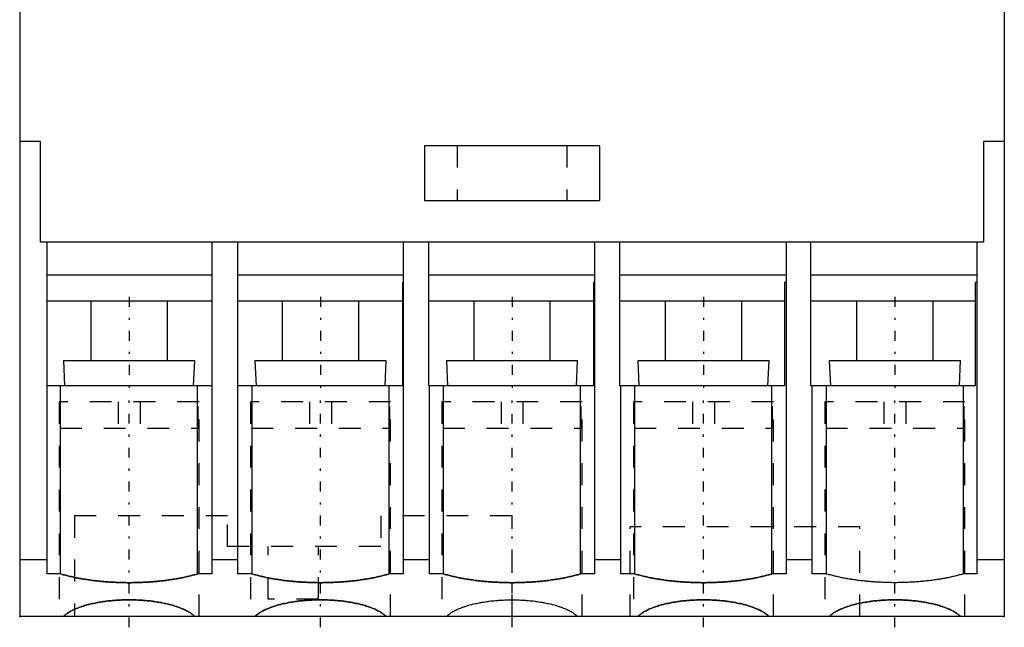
# Model space of a CAD drawing. Extents: x 0 to 45, y -47 to 8.5.
# Tile 1 of 2: x 0 to 45, y -47 to -19.2. Entities that reach past the tile are written whole.
import ezdxf

# ---------------------------------------------------------------- set-up
doc = ezdxf.new("R2010")
doc.units = 0
doc.linetypes.add('CENTER', pattern=[1.5, 0.45, -0.5, 0.05, -0.5])
doc.linetypes.add('DASHED', pattern=[2, 1, -1])
for name, color, linetype in [('AM_0', 7, 'CONTINUOUS'), ('AM_3', 7, 'DASHED'), ('AM_7', 7, 'CENTER'), ('CONNECTIONPOINTS', 1, 'CONTINUOUS')]:
    doc.layers.add(name, color=color, linetype=linetype)

msp = doc.modelspace()

# ---------------------------------------------------------------- linework, layer by layer
at = {"layer": 'AM_0', "color": 7, "linetype": 'CONTINUOUS'}
for p, q in [((0, 5.5), (0, -46.5)), ((45, 5.5), (45, -46.5)), ((0.95, -24.8), (0, -24.8)), ((0.95, -29.4), (0.95, -24.8)), ((18.5, -25), (18.5, -27.5)), ((26.5, -25), (18.5, -25)), ((26.5, -25), (26.5, -27.5)), ((44.05, -24.8), (44.05, -29.4)), ((45, -24.8), (44.05, -24.8)), ((18.5, -27.5), (26.5, -27.5)), ((44.05, -29.4), (0.95, -29.4)), ((1.25, -44.553), (1.25, -29.4)), ((8.775, -29.4), (8.775, -44.553)), ((9.975, -44.553), (9.975, -29.4)), ((17.525, -29.4), (17.525, -44.553)), ((18.7, -35.957), (18.7, -29.4)), ((26.275, -29.4), (26.275, -44.553)), ((27.425, -35.957), (27.425, -29.4)), ((35.025, -29.4), (35.025, -44.553)), ((36.15, -35.957), (36.15, -29.4)), ((43.75, -29.4), (43.75, -44.553)), ((8.775, -30.917), (1.25, -30.917)), ((17.525, -30.917), (9.975, -30.917)), ((26.275, -30.917), (18.7, -30.917)), ((35.025, -30.917), (27.425, -30.917)), ((43.75, -30.917), (36.15, -30.917)), ((17.5, -31.245), (17.5, -35.957)), ((17.525, -31.245), (17.5, -31.245)), ((26.225, -31.245), (26.225, -35.957)), ((26.275, -31.245), (26.225, -31.245)), ((34.95, -31.245), (34.95, -35.957)), ((35.025, -31.245), (34.95, -31.245)), ((43.675, -31.245), (43.675, -35.957)), ((43.75, -31.245), (43.675, -31.245)), ((8.775, -32.1), (1.25, -32.1)), ((3.25, -32.1), (3.25, -34.8)), ((6.75, -34.8), (6.75, -32.1)), ((17.5, -32.1), (9.975, -32.1)), ((12, -32.1), (12, -34.8)), ((15.5, -34.8), (15.5, -32.1)), ((26.225, -32.1), (18.7, -32.1)), ((20.75, -32.1), (20.75, -34.8)), ((24.25, -34.8), (24.25, -32.1)), ((34.95, -32.1), (27.425, -32.1)), ((29.5, -32.1), (29.5, -34.8)), ((33, -34.8), (33, -32.1)), ((43.675, -32.1), (36.15, -32.1)), ((38.25, -32.1), (38.25, -34.8)), ((41.75, -34.8), (41.75, -32.1)), ((2, -34.8), (2.051, -35.957)), ((2, -34.8), (8, -34.8)), ((7.949, -35.957), (8, -34.8)), ((10.75, -34.8), (10.801, -35.957)), ((10.75, -34.8), (16.75, -34.8)), ((16.699, -35.957), (16.75, -34.8)), ((19.5, -34.8), (19.551, -35.957)), ((19.5, -34.8), (25.5, -34.8)), ((25.449, -35.957), (25.5, -34.8)), ((28.25, -34.8), (28.301, -35.957)), ((28.25, -34.8), (34.25, -34.8)), ((34.199, -35.957), (34.25, -34.8)), ((37, -34.8), (37.051, -35.957)), ((37, -34.8), (43, -34.8)), ((42.949, -35.957), (43, -34.8)), ((8.775, -35.957), (1.25, -35.957)), ((1.871, -44.553), (1.871, -35.957)), ((8.129, -44.553), (8.129, -35.957)), ((17.5, -35.957), (9.975, -35.957)), ((10.621, -44.553), (10.621, -35.957)), ((16.879, -44.553), (16.879, -35.957)), ((26.225, -35.957), (18.7, -35.957)), ((18.725, -44.553), (18.725, -35.957)), ((19.371, -44.553), (19.371, -35.957)), ((25.629, -44.553), (25.629, -35.957)), ((34.95, -35.957), (27.425, -35.957)), ((27.475, -44.553), (27.475, -35.957)), ((28.121, -44.553), (28.121, -35.957)), ((34.379, -44.553), (34.379, -35.957)), ((43.675, -35.957), (36.15, -35.957)), ((36.225, -44.553), (36.225, -35.957)), ((36.871, -44.553), (36.871, -35.957)), ((43.129, -44.553), (43.129, -35.957)), ((1.25, -43.916), (0, -43.916)), ((9.975, -43.916), (8.775, -43.916)), ((18.725, -43.916), (17.525, -43.916)), ((27.475, -43.916), (26.275, -43.916)), ((36.225, -43.916), (35.025, -43.916)), ((45, -43.916), (43.75, -43.916)), ((1.871, -44.553), (1.25, -44.553)), ((8.775, -44.553), (8.129, -44.553)), ((10.621, -44.553), (9.975, -44.553)), ((17.525, -44.553), (16.879, -44.553)), ((19.371, -44.553), (18.725, -44.553)), ((26.275, -44.553), (25.629, -44.553)), ((28.121, -44.553), (27.475, -44.553)), ((35.025, -44.553), (34.379, -44.553)), ((36.871, -44.553), (36.225, -44.553)), ((43.75, -44.553), (43.129, -44.553)), ((45, -46.5), (0, -46.5))]:
    msp.add_line(p, q, dxfattribs=at)
for points in [[(8.129, -44.553), (8.104, -44.56), (8.055, -44.574), (8.005, -44.588), (7.98, -44.595), (7.955, -44.601), (7.904, -44.615), (7.853, -44.628), (7.801, -44.641), (7.749, -44.653), (7.697, -44.666), (7.67, -44.672), (7.644, -44.678), (7.591, -44.69), (7.537, -44.701), (7.483, -44.713), (7.428, -44.724), (7.373, -44.735), (7.346, -44.74), (7.318, -44.746), (7.262, -44.756), (7.206, -44.766), (7.178, -44.771), (7.15, -44.776), (7.093, -44.786), (7.036, -44.795), (7.008, -44.8), (6.979, -44.805), (6.921, -44.813), (6.863, -44.822), (6.805, -44.83), (6.747, -44.838), (6.688, -44.846), (6.658, -44.85), (6.629, -44.854), (6.569, -44.861), (6.51, -44.868), (6.45, -44.875), (6.39, -44.881), (6.33, -44.888), (6.3, -44.891), (6.269, -44.894), (6.209, -44.899), (6.148, -44.905), (6.087, -44.91), (6.026, -44.914), (5.964, -44.919), (5.934, -44.921), (5.903, -44.923), (5.841, -44.927), (5.779, -44.931), (5.717, -44.934), (5.655, -44.937), (5.593, -44.94), (5.562, -44.942), (5.531, -44.943), (5.469, -44.945), (5.406, -44.947), (5.344, -44.949), (5.282, -44.95), (5.219, -44.951), (5.188, -44.952), (5.156, -44.952), (5.094, -44.953), (5.031, -44.953), (5, -44.953), (4.969, -44.953), (4.906, -44.953), (4.844, -44.952), (4.812, -44.952), (4.781, -44.951), (4.718, -44.95), (4.656, -44.949), (4.594, -44.947), (4.531, -44.945), (4.469, -44.943), (4.438, -44.942), (4.407, -44.94), (4.345, -44.937), (4.283, -44.934), (4.221, -44.931), (4.159, -44.927), (4.097, -44.923), (4.066, -44.921), (4.036, -44.919), (3.974, -44.914), (3.913, -44.91), (3.852, -44.905), (3.791, -44.899), (3.731, -44.894), (3.7, -44.891), (3.67, -44.888), (3.61, -44.881), (3.55, -44.875), (3.49, -44.868), (3.431, -44.861), (3.371, -44.854), (3.342, -44.85), (3.312, -44.846), (3.253, -44.838), (3.195, -44.83), (3.137, -44.822), (3.079, -44.813), (3.021, -44.805), (2.992, -44.8), (2.964, -44.795), (2.907, -44.786), (2.85, -44.776), (2.822, -44.771), (2.794, -44.766), (2.738, -44.756), (2.682, -44.746), (2.654, -44.74), (2.627, -44.735), (2.572, -44.724), (2.517, -44.713), (2.463, -44.701), (2.409, -44.69), (2.356, -44.678), (2.33, -44.672), (2.303, -44.666), (2.251, -44.653), (2.199, -44.641), (2.147, -44.628), (2.096, -44.615), (2.045, -44.601), (2.02, -44.595), (1.995, -44.588), (1.945, -44.574), (1.896, -44.56), (1.871, -44.553)], [(16.879, -44.553), (16.854, -44.56), (16.805, -44.574), (16.755, -44.588), (16.73, -44.595), (16.705, -44.601), (16.654, -44.615), (16.603, -44.628), (16.551, -44.641), (16.499, -44.653), (16.447, -44.666), (16.42, -44.672), (16.394, -44.678), (16.341, -44.69), (16.287, -44.701), (16.233, -44.713), (16.178, -44.724), (16.123, -44.735), (16.096, -44.74), (16.068, -44.746), (16.012, -44.756), (15.956, -44.766), (15.928, -44.771), (15.9, -44.776), (15.843, -44.786), (15.786, -44.795), (15.758, -44.8), (15.729, -44.805), (15.671, -44.813), (15.613, -44.822), (15.555, -44.83), (15.497, -44.838), (15.438, -44.846), (15.408, -44.85), (15.379, -44.854), (15.319, -44.861), (15.26, -44.868), (15.2, -44.875), (15.14, -44.881), (15.08, -44.888), (15.05, -44.891), (15.019, -44.894), (14.959, -44.899), (14.898, -44.905), (14.837, -44.91), (14.776, -44.914), (14.714, -44.919), (14.684, -44.921), (14.653, -44.923), (14.591, -44.927), (14.529, -44.931), (14.467, -44.934), (14.405, -44.937), (14.343, -44.94), (14.312, -44.942), (14.281, -44.943), (14.219, -44.945), (14.156, -44.947), (14.094, -44.949), (14.032, -44.95), (13.969, -44.951), (13.938, -44.952), (13.906, -44.952), (13.844, -44.953), (13.781, -44.953), (13.75, -44.953), (13.719, -44.953), (13.656, -44.953), (13.594, -44.952), (13.562, -44.952), (13.531, -44.951), (13.468, -44.95), (13.406, -44.949), (13.344, -44.947), (13.281, -44.945), (13.219, -44.943), (13.188, -44.942), (13.157, -44.94), (13.095, -44.937), (13.033, -44.934), (12.971, -44.931), (12.909, -44.927), (12.847, -44.923), (12.816, -44.921), (12.786, -44.919), (12.724, -44.914), (12.663, -44.91), (12.602, -44.905), (12.541, -44.899), (12.481, -44.894), (12.45, -44.891), (12.42, -44.888), (12.36, -44.881), (12.3, -44.875), (12.24, -44.868), (12.181, -44.861), (12.121, -44.854), (12.092, -44.85), (12.062, -44.846), (12.003, -44.838), (11.945, -44.83), (11.887, -44.822), (11.829, -44.813), (11.771, -44.805), (11.742, -44.8), (11.714, -44.795), (11.657, -44.786), (11.6, -44.776), (11.572, -44.771), (11.544, -44.766), (11.488, -44.756), (11.432, -44.746), (11.404, -44.74), (11.377, -44.735), (11.322, -44.724), (11.267, -44.713), (11.213, -44.701), (11.159, -44.69), (11.106, -44.678), (11.08, -44.672), (11.053, -44.666), (11.001, -44.653), (10.949, -44.641), (10.897, -44.628), (10.846, -44.615), (10.795, -44.601), (10.77, -44.595), (10.745, -44.588), (10.695, -44.574), (10.646, -44.56), (10.621, -44.553)], [(25.629, -44.553), (25.604, -44.56), (25.555, -44.574), (25.505, -44.588), (25.48, -44.595), (25.455, -44.601), (25.404, -44.615), (25.353, -44.628), (25.301, -44.641), (25.249, -44.653), (25.197, -44.666), (25.17, -44.672), (25.144, -44.678), (25.091, -44.69), (25.037, -44.701), (24.983, -44.713), (24.928, -44.724), (24.873, -44.735), (24.846, -44.74), (24.818, -44.746), (24.762, -44.756), (24.706, -44.766), (24.678, -44.771), (24.65, -44.776), (24.593, -44.786), (24.536, -44.795), (24.508, -44.8), (24.479, -44.805), (24.421, -44.813), (24.363, -44.822), (24.305, -44.83), (24.247, -44.838), (24.188, -44.846), (24.158, -44.85), (24.129, -44.854), (24.069, -44.861), (24.01, -44.868), (23.95, -44.875), (23.89, -44.881), (23.83, -44.888), (23.8, -44.891), (23.769, -44.894), (23.709, -44.899), (23.648, -44.905), (23.587, -44.91), (23.526, -44.914), (23.464, -44.919), (23.434, -44.921), (23.403, -44.923), (23.341, -44.927), (23.279, -44.931), (23.217, -44.934), (23.155, -44.937), (23.093, -44.94), (23.062, -44.942), (23.031, -44.943), (22.969, -44.945), (22.906, -44.947), (22.844, -44.949), (22.782, -44.95), (22.719, -44.951), (22.688, -44.952), (22.656, -44.952), (22.594, -44.953), (22.531, -44.953), (22.5, -44.953), (22.469, -44.953), (22.406, -44.953), (22.344, -44.952), (22.312, -44.952), (22.281, -44.951), (22.218, -44.95), (22.156, -44.949), (22.094, -44.947), (22.031, -44.945), (21.969, -44.943), (21.938, -44.942), (21.907, -44.94), (21.845, -44.937), (21.783, -44.934), (21.721, -44.931), (21.659, -44.927), (21.597, -44.923), (21.566, -44.921), (21.536, -44.919), (21.474, -44.914), (21.413, -44.91), (21.352, -44.905), (21.291, -44.899), (21.231, -44.894), (21.2, -44.891), (21.17, -44.888), (21.11, -44.881), (21.05, -44.875), (20.99, -44.868), (20.931, -44.861), (20.871, -44.854), (20.842, -44.85), (20.812, -44.846), (20.753, -44.838), (20.695, -44.83), (20.637, -44.822), (20.579, -44.813), (20.521, -44.805), (20.492, -44.8), (20.464, -44.795), (20.407, -44.786), (20.35, -44.776), (20.322, -44.771), (20.294, -44.766), (20.238, -44.756), (20.182, -44.746), (20.154, -44.74), (20.127, -44.735), (20.072, -44.724), (20.017, -44.713), (19.963, -44.701), (19.909, -44.69), (19.856, -44.678), (19.83, -44.672), (19.803, -44.666), (19.751, -44.653), (19.699, -44.641), (19.647, -44.628), (19.596, -44.615), (19.545, -44.601), (19.52, -44.595), (19.495, -44.588), (19.445, -44.574), (19.396, -44.56), (19.371, -44.553)], [(34.379, -44.553), (34.354, -44.56), (34.305, -44.574), (34.255, -44.588), (34.23, -44.595), (34.205, -44.601), (34.154, -44.615), (34.103, -44.628), (34.051, -44.641), (33.999, -44.653), (33.947, -44.666), (33.92, -44.672), (33.894, -44.678), (33.841, -44.69), (33.787, -44.701), (33.733, -44.713), (33.678, -44.724), (33.623, -44.735), (33.596, -44.74), (33.568, -44.746), (33.512, -44.756), (33.456, -44.766), (33.428, -44.771), (33.4, -44.776), (33.343, -44.786), (33.286, -44.795), (33.258, -44.8), (33.229, -44.805), (33.171, -44.813), (33.113, -44.822), (33.055, -44.83), (32.997, -44.838), (32.938, -44.846), (32.908, -44.85), (32.879, -44.854), (32.819, -44.861), (32.76, -44.868), (32.7, -44.875), (32.64, -44.881), (32.58, -44.888), (32.55, -44.891), (32.519, -44.894), (32.459, -44.899), (32.398, -44.905), (32.337, -44.91), (32.276, -44.914), (32.214, -44.919), (32.184, -44.921), (32.153, -44.923), (32.091, -44.927), (32.029, -44.931), (31.967, -44.934), (31.905, -44.937), (31.843, -44.94), (31.812, -44.942), (31.781, -44.943), (31.719, -44.945), (31.656, -44.947), (31.594, -44.949), (31.532, -44.95), (31.469, -44.951), (31.438, -44.952), (31.406, -44.952), (31.344, -44.953), (31.281, -44.953), (31.25, -44.953), (31.219, -44.953), (31.156, -44.953), (31.094, -44.952), (31.062, -44.952), (31.031, -44.951), (30.968, -44.95), (30.906, -44.949), (30.844, -44.947), (30.781, -44.945), (30.719, -44.943), (30.688, -44.942), (30.657, -44.94), (30.595, -44.937), (30.533, -44.934), (30.471, -44.931), (30.409, -44.927), (30.347, -44.923), (30.316, -44.921), (30.286, -44.919), (30.224, -44.914), (30.163, -44.91), (30.102, -44.905), (30.041, -44.899), (29.981, -44.894), (29.95, -44.891), (29.92, -44.888), (29.86, -44.881), (29.8, -44.875), (29.74, -44.868), (29.681, -44.861), (29.621, -44.854), (29.592, -44.85), (29.562, -44.846), (29.503, -44.838), (29.445, -44.83), (29.387, -44.822), (29.329, -44.813), (29.271, -44.805), (29.242, -44.8), (29.214, -44.795), (29.157, -44.786), (29.1, -44.776), (29.072, -44.771), (29.044, -44.766), (28.988, -44.756), (28.932, -44.746), (28.904, -44.74), (28.877, -44.735), (28.822, -44.724), (28.767, -44.713), (28.713, -44.701), (28.659, -44.69), (28.606, -44.678), (28.58, -44.672), (28.553, -44.666), (28.501, -44.653), (28.449, -44.641), (28.397, -44.628), (28.346, -44.615), (28.295, -44.601), (28.27, -44.595), (28.245, -44.588), (28.195, -44.574), (28.146, -44.56), (28.121, -44.553)], [(43.129, -44.553), (43.104, -44.56), (43.055, -44.574), (43.005, -44.588), (42.98, -44.595), (42.955, -44.601), (42.904, -44.615), (42.853, -44.628), (42.801, -44.641), (42.749, -44.653), (42.697, -44.666), (42.67, -44.672), (42.644, -44.678), (42.591, -44.69), (42.537, -44.701), (42.483, -44.713), (42.428, -44.724), (42.373, -44.735), (42.346, -44.74), (42.318, -44.746), (42.262, -44.756), (42.206, -44.766), (42.178, -44.771), (42.15, -44.776), (42.093, -44.786), (42.036, -44.795), (42.008, -44.8), (41.979, -44.805), (41.921, -44.813), (41.863, -44.822), (41.805, -44.83), (41.747, -44.838), (41.688, -44.846), (41.658, -44.85), (41.629, -44.854), (41.569, -44.861), (41.51, -44.868), (41.45, -44.875), (41.39, -44.881), (41.33, -44.888), (41.3, -44.891), (41.269, -44.894), (41.209, -44.899), (41.148, -44.905), (41.087, -44.91), (41.026, -44.914), (40.964, -44.919), (40.934, -44.921), (40.903, -44.923), (40.841, -44.927), (40.779, -44.931), (40.717, -44.934), (40.655, -44.937), (40.593, -44.94), (40.562, -44.942), (40.531, -44.943), (40.469, -44.945), (40.406, -44.947), (40.344, -44.949), (40.282, -44.95), (40.219, -44.951), (40.188, -44.952), (40.156, -44.952), (40.094, -44.953), (40.031, -44.953), (40, -44.953), (39.969, -44.953), (39.906, -44.953), (39.844, -44.952), (39.812, -44.952), (39.781, -44.951), (39.718, -44.95), (39.656, -44.949), (39.594, -44.947), (39.531, -44.945), (39.469, -44.943), (39.438, -44.942), (39.407, -44.94), (39.345, -44.937), (39.283, -44.934), (39.221, -44.931), (39.159, -44.927), (39.097, -44.923), (39.066, -44.921), (39.036, -44.919), (38.974, -44.914), (38.913, -44.91), (38.852, -44.905), (38.791, -44.899), (38.731, -44.894), (38.7, -44.891), (38.67, -44.888), (38.61, -44.881), (38.55, -44.875), (38.49, -44.868), (38.431, -44.861), (38.371, -44.854), (38.342, -44.85), (38.312, -44.846), (38.253, -44.838), (38.195, -44.83), (38.137, -44.822), (38.079, -44.813), (38.021, -44.805), (37.992, -44.8), (37.964, -44.795), (37.907, -44.786), (37.85, -44.776), (37.822, -44.771), (37.794, -44.766), (37.738, -44.756), (37.682, -44.746), (37.654, -44.74), (37.627, -44.735), (37.572, -44.724), (37.517, -44.713), (37.463, -44.701), (37.409, -44.69), (37.356, -44.678), (37.33, -44.672), (37.303, -44.666), (37.251, -44.653), (37.199, -44.641), (37.147, -44.628), (37.096, -44.615), (37.045, -44.601), (37.02, -44.595), (36.995, -44.588), (36.945, -44.574), (36.896, -44.56), (36.871, -44.553)], [(1.995, -46.5), (2.008, -46.488), (2.034, -46.463), (2.062, -46.439), (2.076, -46.427), (2.091, -46.415), (2.122, -46.391), (2.154, -46.368), (2.188, -46.344), (2.224, -46.321), (2.26, -46.299), (2.279, -46.287), (2.298, -46.276), (2.338, -46.254), (2.378, -46.232), (2.421, -46.211), (2.464, -46.19), (2.509, -46.169), (2.532, -46.159), (2.555, -46.149), (2.602, -46.129), (2.65, -46.11), (2.675, -46.1), (2.7, -46.091), (2.751, -46.072), (2.803, -46.054), (2.829, -46.045), (2.856, -46.036), (2.91, -46.018), (2.966, -46.001), (3.022, -45.985), (3.079, -45.969), (3.137, -45.953), (3.167, -45.946), (3.197, -45.938), (3.257, -45.924), (3.318, -45.91), (3.38, -45.896), (3.443, -45.883), (3.506, -45.87), (3.538, -45.864), (3.57, -45.858), (3.636, -45.847), (3.701, -45.836), (3.768, -45.825), (3.835, -45.816), (3.902, -45.806), (3.936, -45.802), (3.97, -45.798), (4.039, -45.789), (4.108, -45.782), (4.178, -45.775), (4.248, -45.768), (4.319, -45.762), (4.354, -45.76), (4.389, -45.757), (4.46, -45.752), (4.532, -45.748), (4.603, -45.745), (4.675, -45.742), (4.747, -45.739), (4.783, -45.738), (4.819, -45.738), (4.892, -45.736), (4.964, -45.736), (5, -45.736), (5.036, -45.736), (5.108, -45.736), (5.181, -45.738), (5.217, -45.738), (5.253, -45.739), (5.325, -45.742), (5.397, -45.745), (5.468, -45.748), (5.54, -45.752), (5.611, -45.757), (5.646, -45.76), (5.681, -45.762), (5.752, -45.768), (5.822, -45.775), (5.892, -45.782), (5.961, -45.789), (6.03, -45.798), (6.064, -45.802), (6.098, -45.806), (6.165, -45.816), (6.232, -45.825), (6.299, -45.836), (6.364, -45.847), (6.43, -45.858), (6.462, -45.864), (6.494, -45.87), (6.557, -45.883), (6.62, -45.896), (6.682, -45.91), (6.743, -45.924), (6.803, -45.938), (6.833, -45.946), (6.863, -45.953), (6.921, -45.969), (6.978, -45.985), (7.034, -46.001), (7.09, -46.018), (7.144, -46.036), (7.171, -46.045), (7.197, -46.054), (7.249, -46.072), (7.3, -46.091), (7.325, -46.1), (7.35, -46.11), (7.398, -46.129), (7.445, -46.149), (7.468, -46.159), (7.491, -46.169), (7.536, -46.19), (7.579, -46.211), (7.622, -46.232), (7.662, -46.254), (7.702, -46.276), (7.721, -46.287), (7.74, -46.299), (7.776, -46.321), (7.812, -46.344), (7.846, -46.368), (7.878, -46.391), (7.909, -46.415), (7.924, -46.427), (7.938, -46.439), (7.966, -46.463), (7.992, -46.488), (8.005, -46.5)], [(10.745, -46.5), (10.758, -46.488), (10.784, -46.463), (10.812, -46.439), (10.826, -46.427), (10.841, -46.415), (10.872, -46.391), (10.904, -46.368), (10.938, -46.344), (10.974, -46.321), (11.01, -46.299), (11.029, -46.287), (11.048, -46.276), (11.088, -46.254), (11.128, -46.232), (11.171, -46.211), (11.214, -46.19), (11.259, -46.169), (11.282, -46.159), (11.305, -46.149), (11.352, -46.129), (11.4, -46.11), (11.425, -46.1), (11.45, -46.091), (11.501, -46.072), (11.553, -46.054), (11.579, -46.045), (11.606, -46.036), (11.66, -46.018), (11.716, -46.001), (11.772, -45.985), (11.829, -45.969), (11.887, -45.953), (11.917, -45.946), (11.947, -45.938), (12.007, -45.924), (12.068, -45.91), (12.13, -45.896), (12.193, -45.883), (12.256, -45.87), (12.288, -45.864), (12.32, -45.858), (12.386, -45.847), (12.451, -45.836), (12.518, -45.825), (12.585, -45.816), (12.652, -45.806), (12.686, -45.802), (12.72, -45.798), (12.789, -45.789), (12.858, -45.782), (12.928, -45.775), (12.998, -45.768), (13.069, -45.762), (13.104, -45.76), (13.139, -45.757), (13.21, -45.752), (13.282, -45.748), (13.353, -45.745), (13.425, -45.742), (13.497, -45.739), (13.533, -45.738), (13.569, -45.738), (13.642, -45.736), (13.714, -45.736), (13.75, -45.736), (13.786, -45.736), (13.858, -45.736), (13.931, -45.738), (13.967, -45.738), (14.003, -45.739), (14.075, -45.742), (14.147, -45.745), (14.218, -45.748), (14.29, -45.752), (14.361, -45.757), (14.396, -45.76), (14.431, -45.762), (14.502, -45.768), (14.572, -45.775), (14.642, -45.782), (14.711, -45.789), (14.78, -45.798), (14.814, -45.802), (14.848, -45.806), (14.915, -45.816), (14.982, -45.825), (15.049, -45.836), (15.114, -45.847), (15.18, -45.858), (15.212, -45.864), (15.244, -45.87), (15.307, -45.883), (15.37, -45.896), (15.432, -45.91), (15.493, -45.924), (15.553, -45.938), (15.583, -45.946), (15.613, -45.953), (15.671, -45.969), (15.728, -45.985), (15.784, -46.001), (15.84, -46.018), (15.894, -46.036), (15.921, -46.045), (15.947, -46.054), (15.999, -46.072), (16.05, -46.091), (16.075, -46.1), (16.1, -46.11), (16.148, -46.129), (16.195, -46.149), (16.218, -46.159), (16.241, -46.169), (16.286, -46.19), (16.329, -46.211), (16.372, -46.232), (16.412, -46.254), (16.452, -46.276), (16.471, -46.287), (16.49, -46.299), (16.526, -46.321), (16.562, -46.344), (16.596, -46.368), (16.628, -46.391), (16.659, -46.415), (16.674, -46.427), (16.688, -46.439), (16.716, -46.463), (16.742, -46.488), (16.755, -46.5)], [(19.495, -46.5), (19.508, -46.488), (19.534, -46.463), (19.562, -46.439), (19.576, -46.427), (19.591, -46.415), (19.622, -46.391), (19.654, -46.368), (19.688, -46.344), (19.724, -46.321), (19.76, -46.299), (19.779, -46.287), (19.798, -46.276), (19.838, -46.254), (19.878, -46.232), (19.921, -46.211), (19.964, -46.19), (20.009, -46.169), (20.032, -46.159), (20.055, -46.149), (20.102, -46.129), (20.15, -46.11), (20.175, -46.1), (20.2, -46.091), (20.251, -46.072), (20.303, -46.054), (20.329, -46.045), (20.356, -46.036), (20.41, -46.018), (20.466, -46.001), (20.522, -45.985), (20.579, -45.969), (20.637, -45.953), (20.667, -45.946), (20.697, -45.938), (20.757, -45.924), (20.818, -45.91), (20.88, -45.896), (20.943, -45.883), (21.006, -45.87), (21.038, -45.864), (21.07, -45.858), (21.136, -45.847), (21.201, -45.836), (21.268, -45.825), (21.335, -45.816), (21.402, -45.806), (21.436, -45.802), (21.47, -45.798), (21.539, -45.789), (21.608, -45.782), (21.678, -45.775), (21.748, -45.768), (21.819, -45.762), (21.854, -45.76), (21.889, -45.757), (21.96, -45.752), (22.032, -45.748), (22.103, -45.745), (22.175, -45.742), (22.247, -45.739), (22.283, -45.738), (22.319, -45.738), (22.392, -45.736), (22.464, -45.736), (22.5, -45.736), (22.536, -45.736), (22.608, -45.736), (22.681, -45.738), (22.717, -45.738), (22.753, -45.739), (22.825, -45.742), (22.897, -45.745), (22.968, -45.748), (23.04, -45.752), (23.111, -45.757), (23.146, -45.76), (23.181, -45.762), (23.252, -45.768), (23.322, -45.775), (23.392, -45.782), (23.461, -45.789), (23.53, -45.798), (23.564, -45.802), (23.598, -45.806), (23.665, -45.816), (23.732, -45.825), (23.799, -45.836), (23.864, -45.847), (23.93, -45.858), (23.962, -45.864), (23.994, -45.87), (24.057, -45.883), (24.12, -45.896), (24.182, -45.91), (24.243, -45.924), (24.303, -45.938), (24.333, -45.946), (24.363, -45.953), (24.421, -45.969), (24.478, -45.985), (24.534, -46.001), (24.59, -46.018), (24.644, -46.036), (24.671, -46.045), (24.697, -46.054), (24.749, -46.072), (24.8, -46.091), (24.825, -46.1), (24.85, -46.11), (24.898, -46.129), (24.945, -46.149), (24.968, -46.159), (24.991, -46.169), (25.036, -46.19), (25.079, -46.211), (25.122, -46.232), (25.162, -46.254), (25.202, -46.276), (25.221, -46.287), (25.24, -46.299), (25.276, -46.321), (25.312, -46.344), (25.346, -46.368), (25.378, -46.391), (25.409, -46.415), (25.424, -46.427), (25.438, -46.439), (25.466, -46.463), (25.492, -46.488), (25.505, -46.5)], [(28.245, -46.5), (28.258, -46.488), (28.284, -46.463), (28.312, -46.439), (28.326, -46.427), (28.341, -46.415), (28.372, -46.391), (28.404, -46.368), (28.438, -46.344), (28.474, -46.321), (28.51, -46.299), (28.529, -46.287), (28.548, -46.276), (28.588, -46.254), (28.628, -46.232), (28.671, -46.211), (28.714, -46.19), (28.759, -46.169), (28.782, -46.159), (28.805, -46.149), (28.852, -46.129), (28.9, -46.11), (28.925, -46.1), (28.95, -46.091), (29.001, -46.072), (29.053, -46.054), (29.079, -46.045), (29.106, -46.036), (29.16, -46.018), (29.216, -46.001), (29.272, -45.985), (29.329, -45.969), (29.387, -45.953), (29.417, -45.946), (29.447, -45.938), (29.507, -45.924), (29.568, -45.91), (29.63, -45.896), (29.693, -45.883), (29.756, -45.87), (29.788, -45.864), (29.82, -45.858), (29.886, -45.847), (29.951, -45.836), (30.018, -45.825), (30.085, -45.816), (30.152, -45.806), (30.186, -45.802), (30.22, -45.798), (30.289, -45.789), (30.358, -45.782), (30.428, -45.775), (30.498, -45.768), (30.569, -45.762), (30.604, -45.76), (30.639, -45.757), (30.71, -45.752), (30.782, -45.748), (30.853, -45.745), (30.925, -45.742), (30.997, -45.739), (31.033, -45.738), (31.069, -45.738), (31.142, -45.736), (31.214, -45.736), (31.25, -45.736), (31.286, -45.736), (31.358, -45.736), (31.431, -45.738), (31.467, -45.738), (31.503, -45.739), (31.575, -45.742), (31.647, -45.745), (31.718, -45.748), (31.79, -45.752), (31.861, -45.757), (31.896, -45.76), (31.931, -45.762), (32.002, -45.768), (32.072, -45.775), (32.142, -45.782), (32.211, -45.789), (32.28, -45.798), (32.314, -45.802), (32.348, -45.806), (32.415, -45.816), (32.482, -45.825), (32.549, -45.836), (32.614, -45.847), (32.68, -45.858), (32.712, -45.864), (32.744, -45.87), (32.807, -45.883), (32.87, -45.896), (32.932, -45.91), (32.993, -45.924), (33.053, -45.938), (33.083, -45.946), (33.113, -45.953), (33.171, -45.969), (33.228, -45.985), (33.284, -46.001), (33.34, -46.018), (33.394, -46.036), (33.421, -46.045), (33.447, -46.054), (33.499, -46.072), (33.55, -46.091), (33.575, -46.1), (33.6, -46.11), (33.648, -46.129), (33.695, -46.149), (33.718, -46.159), (33.741, -46.169), (33.786, -46.19), (33.829, -46.211), (33.872, -46.232), (33.912, -46.254), (33.952, -46.276), (33.971, -46.287), (33.99, -46.299), (34.026, -46.321), (34.062, -46.344), (34.096, -46.368), (34.128, -46.391), (34.159, -46.415), (34.174, -46.427), (34.188, -46.439), (34.216, -46.463), (34.242, -46.488), (34.255, -46.5)], [(36.995, -46.5), (37.008, -46.488), (37.034, -46.463), (37.062, -46.439), (37.076, -46.427), (37.091, -46.415), (37.122, -46.391), (37.154, -46.368), (37.188, -46.344), (37.224, -46.321), (37.26, -46.299), (37.279, -46.287), (37.298, -46.276), (37.338, -46.254), (37.378, -46.232), (37.421, -46.211), (37.464, -46.19), (37.509, -46.169), (37.532, -46.159), (37.555, -46.149), (37.602, -46.129), (37.65, -46.11), (37.675, -46.1), (37.7, -46.091), (37.751, -46.072), (37.803, -46.054), (37.829, -46.045), (37.856, -46.036), (37.91, -46.018), (37.966, -46.001), (38.022, -45.985), (38.079, -45.969), (38.137, -45.953), (38.167, -45.946), (38.197, -45.938), (38.257, -45.924), (38.318, -45.91), (38.38, -45.896), (38.443, -45.883), (38.506, -45.87), (38.538, -45.864), (38.57, -45.858), (38.636, -45.847), (38.701, -45.836), (38.768, -45.825), (38.835, -45.816), (38.902, -45.806), (38.936, -45.802), (38.97, -45.798), (39.039, -45.789), (39.108, -45.782), (39.178, -45.775), (39.248, -45.768), (39.319, -45.762), (39.354, -45.76), (39.389, -45.757), (39.46, -45.752), (39.532, -45.748), (39.603, -45.745), (39.675, -45.742), (39.747, -45.739), (39.783, -45.738), (39.819, -45.738), (39.892, -45.736), (39.964, -45.736), (40, -45.736), (40.036, -45.736), (40.108, -45.736), (40.181, -45.738), (40.217, -45.738), (40.253, -45.739), (40.325, -45.742), (40.397, -45.745), (40.468, -45.748), (40.54, -45.752), (40.611, -45.757), (40.646, -45.76), (40.681, -45.762), (40.752, -45.768), (40.822, -45.775), (40.892, -45.782), (40.961, -45.789), (41.03, -45.798), (41.064, -45.802), (41.098, -45.806), (41.165, -45.816), (41.232, -45.825), (41.299, -45.836), (41.364, -45.847), (41.43, -45.858), (41.462, -45.864), (41.494, -45.87), (41.557, -45.883), (41.62, -45.896), (41.682, -45.91), (41.743, -45.924), (41.803, -45.938), (41.833, -45.946), (41.863, -45.953), (41.921, -45.969), (41.978, -45.985), (42.034, -46.001), (42.09, -46.018), (42.144, -46.036), (42.171, -46.045), (42.197, -46.054), (42.249, -46.072), (42.3, -46.091), (42.325, -46.1), (42.35, -46.11), (42.398, -46.129), (42.445, -46.149), (42.468, -46.159), (42.491, -46.169), (42.536, -46.19), (42.579, -46.211), (42.622, -46.232), (42.662, -46.254), (42.702, -46.276), (42.721, -46.287), (42.74, -46.299), (42.776, -46.321), (42.812, -46.344), (42.846, -46.368), (42.878, -46.391), (42.909, -46.415), (42.924, -46.427), (42.938, -46.439), (42.966, -46.463), (42.992, -46.488), (43.005, -46.5)]]:
    msp.add_lwpolyline(points, dxfattribs=at)
at = {"layer": 'AM_3', "color": 6, "linetype": 'DASHED'}
for p, q in [((20, -25), (20, -27.5)), ((25, -25), (25, -27.5)), ((1.8, -36.7), (1.8, -46.5)), ((8.2, -36.7), (1.8, -36.7)), ((1.839, -36.7), (1.839, -37.9)), ((4.5, -36.7), (4.5, -37.9)), ((5.5, -36.7), (5.5, -37.9)), ((8.161, -37.9), (8.161, -36.7)), ((8.2, -46.5), (8.2, -36.7)), ((10.55, -36.7), (10.55, -46.5)), ((16.95, -36.7), (10.55, -36.7)), ((10.589, -36.7), (10.589, -37.9)), ((13.25, -36.7), (13.25, -37.9)), ((14.25, -36.7), (14.25, -37.9)), ((16.911, -37.9), (16.911, -36.7)), ((16.95, -46.5), (16.95, -36.7)), ((19.3, -36.7), (19.3, -46.5)), ((25.7, -36.7), (19.3, -36.7)), ((19.339, -36.7), (19.339, -37.9)), ((22, -36.7), (22, -37.9)), ((23, -36.7), (23, -37.9)), ((25.661, -37.9), (25.661, -36.7)), ((25.7, -46.5), (25.7, -36.7)), ((28.05, -36.7), (28.05, -46.5)), ((34.45, -36.7), (28.05, -36.7)), ((28.089, -36.7), (28.089, -37.9)), ((30.75, -36.7), (30.75, -37.9)), ((31.75, -36.7), (31.75, -37.9)), ((34.411, -37.9), (34.411, -36.7)), ((34.45, -46.5), (34.45, -36.7)), ((36.8, -36.7), (36.8, -46.5)), ((43.2, -36.7), (36.8, -36.7)), ((36.839, -36.7), (36.839, -37.9)), ((39.5, -36.7), (39.5, -37.9)), ((40.5, -36.7), (40.5, -37.9)), ((43.161, -37.9), (43.161, -36.7)), ((43.2, -46.5), (43.2, -36.7)), ((1.839, -37.9), (8.161, -37.9)), ((10.589, -37.9), (16.911, -37.9)), ((19.339, -37.9), (25.661, -37.9)), ((28.089, -37.9), (34.411, -37.9)), ((36.839, -37.9), (43.161, -37.9)), ((2.5, -41.9), (2.5, -46.5)), ((9.5, -41.9), (2.5, -41.9)), ((9.5, -43.3), (9.5, -41.9)), ((16.5, -41.9), (16.5, -43.3)), ((22.5, -41.9), (16.5, -41.9)), ((22.5, -46.5), (22.5, -41.9)), ((27.9, -46.5), (27.9, -42.4)), ((38.4, -42.4), (27.9, -42.4)), ((38.4, -46.5), (38.4, -42.4)), ((16.5, -43.3), (9.5, -43.3)), ((11.35, -45.7), (11.35, -43.3)), ((13.65, -45.7), (13.65, -43.3)), ((13.65, -45.7), (11.35, -45.7))]:
    msp.add_line(p, q, dxfattribs=at)
for points in [[(1.871, -44.553), (1.896, -44.56), (1.945, -44.574), (1.995, -44.588), (2.02, -44.595), (2.045, -44.601), (2.096, -44.615), (2.147, -44.628), (2.199, -44.641), (2.251, -44.653), (2.303, -44.666), (2.33, -44.672), (2.356, -44.678), (2.409, -44.69), (2.463, -44.701), (2.517, -44.713), (2.572, -44.724), (2.627, -44.735), (2.654, -44.74), (2.682, -44.746), (2.738, -44.756), (2.794, -44.766), (2.822, -44.771), (2.85, -44.776), (2.907, -44.786), (2.964, -44.795), (2.992, -44.8), (3.021, -44.805), (3.079, -44.813), (3.137, -44.822), (3.195, -44.83), (3.253, -44.838), (3.312, -44.846), (3.342, -44.85), (3.371, -44.854), (3.431, -44.861), (3.49, -44.868), (3.55, -44.875), (3.61, -44.881), (3.67, -44.888), (3.7, -44.891), (3.731, -44.894), (3.791, -44.899), (3.852, -44.905), (3.913, -44.91), (3.974, -44.914), (4.036, -44.919), (4.066, -44.921), (4.097, -44.923), (4.159, -44.927), (4.221, -44.931), (4.283, -44.934), (4.345, -44.937), (4.407, -44.94), (4.438, -44.942), (4.469, -44.943), (4.531, -44.945), (4.594, -44.947), (4.656, -44.949), (4.718, -44.95), (4.781, -44.951), (4.812, -44.952), (4.844, -44.952), (4.906, -44.953), (4.969, -44.953), (5, -44.953), (5.031, -44.953), (5.094, -44.953), (5.156, -44.952), (5.188, -44.952), (5.219, -44.951), (5.282, -44.95), (5.344, -44.949), (5.406, -44.947), (5.469, -44.945), (5.531, -44.943), (5.562, -44.942), (5.593, -44.94), (5.655, -44.937), (5.717, -44.934), (5.779, -44.931), (5.841, -44.927), (5.903, -44.923), (5.934, -44.921), (5.964, -44.919), (6.026, -44.914), (6.087, -44.91), (6.148, -44.905), (6.209, -44.899), (6.269, -44.894), (6.3, -44.891), (6.33, -44.888), (6.39, -44.881), (6.45, -44.875), (6.51, -44.868), (6.569, -44.861), (6.629, -44.854), (6.658, -44.85), (6.688, -44.846), (6.747, -44.838), (6.805, -44.83), (6.863, -44.822), (6.921, -44.813), (6.979, -44.805), (7.008, -44.8), (7.036, -44.795), (7.093, -44.786), (7.15, -44.776), (7.178, -44.771), (7.206, -44.766), (7.262, -44.756), (7.318, -44.746), (7.346, -44.74), (7.373, -44.735), (7.428, -44.724), (7.483, -44.713), (7.537, -44.701), (7.591, -44.69), (7.644, -44.678), (7.67, -44.672), (7.697, -44.666), (7.749, -44.653), (7.801, -44.641), (7.853, -44.628), (7.904, -44.615), (7.955, -44.601), (7.98, -44.595), (8.005, -44.588), (8.055, -44.574), (8.104, -44.56), (8.129, -44.553)], [(10.621, -44.553), (10.646, -44.56), (10.695, -44.574), (10.745, -44.588), (10.77, -44.595), (10.795, -44.601), (10.846, -44.615), (10.897, -44.628), (10.949, -44.641), (11.001, -44.653), (11.053, -44.666), (11.08, -44.672), (11.106, -44.678), (11.159, -44.69), (11.213, -44.701), (11.267, -44.713), (11.322, -44.724), (11.377, -44.735), (11.404, -44.74), (11.432, -44.746), (11.488, -44.756), (11.544, -44.766), (11.572, -44.771), (11.6, -44.776), (11.657, -44.786), (11.714, -44.795), (11.742, -44.8), (11.771, -44.805), (11.829, -44.813), (11.887, -44.822), (11.945, -44.83), (12.003, -44.838), (12.062, -44.846), (12.092, -44.85), (12.121, -44.854), (12.181, -44.861), (12.24, -44.868), (12.3, -44.875), (12.36, -44.881), (12.42, -44.888), (12.45, -44.891), (12.481, -44.894), (12.541, -44.899), (12.602, -44.905), (12.663, -44.91), (12.724, -44.914), (12.786, -44.919), (12.816, -44.921), (12.847, -44.923), (12.909, -44.927), (12.971, -44.931), (13.033, -44.934), (13.095, -44.937), (13.157, -44.94), (13.188, -44.942), (13.219, -44.943), (13.281, -44.945), (13.344, -44.947), (13.406, -44.949), (13.468, -44.95), (13.531, -44.951), (13.562, -44.952), (13.594, -44.952), (13.656, -44.953), (13.719, -44.953), (13.75, -44.953), (13.781, -44.953), (13.844, -44.953), (13.906, -44.952), (13.938, -44.952), (13.969, -44.951), (14.032, -44.95), (14.094, -44.949), (14.156, -44.947), (14.219, -44.945), (14.281, -44.943), (14.312, -44.942), (14.343, -44.94), (14.405, -44.937), (14.467, -44.934), (14.529, -44.931), (14.591, -44.927), (14.653, -44.923), (14.684, -44.921), (14.714, -44.919), (14.776, -44.914), (14.837, -44.91), (14.898, -44.905), (14.959, -44.899), (15.019, -44.894), (15.05, -44.891), (15.08, -44.888), (15.14, -44.881), (15.2, -44.875), (15.26, -44.868), (15.319, -44.861), (15.379, -44.854), (15.408, -44.85), (15.438, -44.846), (15.497, -44.838), (15.555, -44.83), (15.613, -44.822), (15.671, -44.813), (15.729, -44.805), (15.758, -44.8), (15.786, -44.795), (15.843, -44.786), (15.9, -44.776), (15.928, -44.771), (15.956, -44.766), (16.012, -44.756), (16.068, -44.746), (16.096, -44.74), (16.123, -44.735), (16.178, -44.724), (16.233, -44.713), (16.287, -44.701), (16.341, -44.69), (16.394, -44.678), (16.42, -44.672), (16.447, -44.666), (16.499, -44.653), (16.551, -44.641), (16.603, -44.628), (16.654, -44.615), (16.705, -44.601), (16.73, -44.595), (16.755, -44.588), (16.805, -44.574), (16.854, -44.56), (16.879, -44.553)], [(19.371, -44.553), (19.396, -44.56), (19.445, -44.574), (19.495, -44.588), (19.52, -44.595), (19.545, -44.601), (19.596, -44.615), (19.647, -44.628), (19.699, -44.641), (19.751, -44.653), (19.803, -44.666), (19.83, -44.672), (19.856, -44.678), (19.909, -44.69), (19.963, -44.701), (20.017, -44.713), (20.072, -44.724), (20.127, -44.735), (20.154, -44.74), (20.182, -44.746), (20.238, -44.756), (20.294, -44.766), (20.322, -44.771), (20.35, -44.776), (20.407, -44.786), (20.464, -44.795), (20.492, -44.8), (20.521, -44.805), (20.579, -44.813), (20.637, -44.822), (20.695, -44.83), (20.753, -44.838), (20.812, -44.846), (20.842, -44.85), (20.871, -44.854), (20.931, -44.861), (20.99, -44.868), (21.05, -44.875), (21.11, -44.881), (21.17, -44.888), (21.2, -44.891), (21.231, -44.894), (21.291, -44.899), (21.352, -44.905), (21.413, -44.91), (21.474, -44.914), (21.536, -44.919), (21.566, -44.921), (21.597, -44.923), (21.659, -44.927), (21.721, -44.931), (21.783, -44.934), (21.845, -44.937), (21.907, -44.94), (21.938, -44.942), (21.969, -44.943), (22.031, -44.945), (22.094, -44.947), (22.156, -44.949), (22.218, -44.95), (22.281, -44.951), (22.312, -44.952), (22.344, -44.952), (22.406, -44.953), (22.469, -44.953), (22.5, -44.953), (22.531, -44.953), (22.594, -44.953), (22.656, -44.952), (22.688, -44.952), (22.719, -44.951), (22.782, -44.95), (22.844, -44.949), (22.906, -44.947), (22.969, -44.945), (23.031, -44.943), (23.062, -44.942), (23.093, -44.94), (23.155, -44.937), (23.217, -44.934), (23.279, -44.931), (23.341, -44.927), (23.403, -44.923), (23.434, -44.921), (23.464, -44.919), (23.526, -44.914), (23.587, -44.91), (23.648, -44.905), (23.709, -44.899), (23.769, -44.894), (23.8, -44.891), (23.83, -44.888), (23.89, -44.881), (23.95, -44.875), (24.01, -44.868), (24.069, -44.861), (24.129, -44.854), (24.158, -44.85), (24.188, -44.846), (24.247, -44.838), (24.305, -44.83), (24.363, -44.822), (24.421, -44.813), (24.479, -44.805), (24.508, -44.8), (24.536, -44.795), (24.593, -44.786), (24.65, -44.776), (24.678, -44.771), (24.706, -44.766), (24.762, -44.756), (24.818, -44.746), (24.846, -44.74), (24.873, -44.735), (24.928, -44.724), (24.983, -44.713), (25.037, -44.701), (25.091, -44.69), (25.144, -44.678), (25.17, -44.672), (25.197, -44.666), (25.249, -44.653), (25.301, -44.641), (25.353, -44.628), (25.404, -44.615), (25.455, -44.601), (25.48, -44.595), (25.505, -44.588), (25.555, -44.574), (25.604, -44.56), (25.629, -44.553)], [(28.121, -44.553), (28.146, -44.56), (28.195, -44.574), (28.245, -44.588), (28.27, -44.595), (28.295, -44.601), (28.346, -44.615), (28.397, -44.628), (28.449, -44.641), (28.501, -44.653), (28.553, -44.666), (28.58, -44.672), (28.606, -44.678), (28.659, -44.69), (28.713, -44.701), (28.767, -44.713), (28.822, -44.724), (28.877, -44.735), (28.904, -44.74), (28.932, -44.746), (28.988, -44.756), (29.044, -44.766), (29.072, -44.771), (29.1, -44.776), (29.157, -44.786), (29.214, -44.795), (29.242, -44.8), (29.271, -44.805), (29.329, -44.813), (29.387, -44.822), (29.445, -44.83), (29.503, -44.838), (29.562, -44.846), (29.592, -44.85), (29.621, -44.854), (29.681, -44.861), (29.74, -44.868), (29.8, -44.875), (29.86, -44.881), (29.92, -44.888), (29.95, -44.891), (29.981, -44.894), (30.041, -44.899), (30.102, -44.905), (30.163, -44.91), (30.224, -44.914), (30.286, -44.919), (30.316, -44.921), (30.347, -44.923), (30.409, -44.927), (30.471, -44.931), (30.533, -44.934), (30.595, -44.937), (30.657, -44.94), (30.688, -44.942), (30.719, -44.943), (30.781, -44.945), (30.844, -44.947), (30.906, -44.949), (30.968, -44.95), (31.031, -44.951), (31.062, -44.952), (31.094, -44.952), (31.156, -44.953), (31.219, -44.953), (31.25, -44.953), (31.281, -44.953), (31.344, -44.953), (31.406, -44.952), (31.438, -44.952), (31.469, -44.951), (31.532, -44.95), (31.594, -44.949), (31.656, -44.947), (31.719, -44.945), (31.781, -44.943), (31.812, -44.942), (31.843, -44.94), (31.905, -44.937), (31.967, -44.934), (32.029, -44.931), (32.091, -44.927), (32.153, -44.923), (32.184, -44.921), (32.214, -44.919), (32.276, -44.914), (32.337, -44.91), (32.398, -44.905), (32.459, -44.899), (32.519, -44.894), (32.55, -44.891), (32.58, -44.888), (32.64, -44.881), (32.7, -44.875), (32.76, -44.868), (32.819, -44.861), (32.879, -44.854), (32.908, -44.85), (32.938, -44.846), (32.997, -44.838), (33.055, -44.83), (33.113, -44.822), (33.171, -44.813), (33.229, -44.805), (33.258, -44.8), (33.286, -44.795), (33.343, -44.786), (33.4, -44.776), (33.428, -44.771), (33.456, -44.766), (33.512, -44.756), (33.568, -44.746), (33.596, -44.74), (33.623, -44.735), (33.678, -44.724), (33.733, -44.713), (33.787, -44.701), (33.841, -44.69), (33.894, -44.678), (33.92, -44.672), (33.947, -44.666), (33.999, -44.653), (34.051, -44.641), (34.103, -44.628), (34.154, -44.615), (34.205, -44.601), (34.23, -44.595), (34.255, -44.588), (34.305, -44.574), (34.354, -44.56), (34.379, -44.553)], [(8.005, -46.5), (7.992, -46.488), (7.966, -46.463), (7.938, -46.439), (7.924, -46.427), (7.909, -46.415), (7.878, -46.391), (7.846, -46.368), (7.812, -46.344), (7.776, -46.321), (7.74, -46.299), (7.721, -46.287), (7.702, -46.276), (7.662, -46.254), (7.622, -46.232), (7.579, -46.211), (7.536, -46.19), (7.491, -46.169), (7.468, -46.159), (7.445, -46.149), (7.398, -46.129), (7.35, -46.11), (7.325, -46.1), (7.3, -46.091), (7.249, -46.072), (7.197, -46.054), (7.171, -46.045), (7.144, -46.036), (7.09, -46.018), (7.034, -46.001), (6.978, -45.985), (6.921, -45.969), (6.863, -45.953), (6.833, -45.946), (6.803, -45.938), (6.743, -45.924), (6.682, -45.91), (6.62, -45.896), (6.557, -45.883), (6.494, -45.87), (6.462, -45.864), (6.43, -45.858), (6.364, -45.847), (6.299, -45.836), (6.232, -45.825), (6.165, -45.816), (6.098, -45.806), (6.064, -45.802), (6.03, -45.798), (5.961, -45.789), (5.892, -45.782), (5.822, -45.775), (5.752, -45.768), (5.681, -45.762), (5.646, -45.76), (5.611, -45.757), (5.54, -45.752), (5.468, -45.748), (5.397, -45.745), (5.325, -45.742), (5.253, -45.739), (5.217, -45.738), (5.181, -45.738), (5.108, -45.736), (5.036, -45.736), (5, -45.736), (4.964, -45.736), (4.892, -45.736), (4.819, -45.738), (4.783, -45.738), (4.747, -45.739), (4.675, -45.742), (4.603, -45.745), (4.532, -45.748), (4.46, -45.752), (4.389, -45.757), (4.354, -45.76), (4.319, -45.762), (4.248, -45.768), (4.178, -45.775), (4.108, -45.782), (4.039, -45.789), (3.97, -45.798), (3.936, -45.802), (3.902, -45.806), (3.835, -45.816), (3.768, -45.825), (3.701, -45.836), (3.636, -45.847), (3.57, -45.858), (3.538, -45.864), (3.506, -45.87), (3.443, -45.883), (3.38, -45.896), (3.318, -45.91), (3.257, -45.924), (3.197, -45.938), (3.167, -45.946), (3.137, -45.953), (3.079, -45.969), (3.022, -45.985), (2.966, -46.001), (2.91, -46.018), (2.856, -46.036), (2.829, -46.045), (2.803, -46.054), (2.751, -46.072), (2.7, -46.091), (2.675, -46.1), (2.65, -46.11), (2.602, -46.129), (2.555, -46.149), (2.532, -46.159), (2.509, -46.169), (2.464, -46.19), (2.421, -46.211), (2.378, -46.232), (2.338, -46.254), (2.298, -46.276), (2.279, -46.287), (2.26, -46.299), (2.224, -46.321), (2.188, -46.344), (2.154, -46.368), (2.122, -46.391), (2.091, -46.415), (2.076, -46.427), (2.062, -46.439), (2.034, -46.463), (2.008, -46.488), (1.995, -46.5)], [(16.755, -46.5), (16.742, -46.488), (16.716, -46.463), (16.688, -46.439), (16.674, -46.427), (16.659, -46.415), (16.628, -46.391), (16.596, -46.368), (16.562, -46.344), (16.526, -46.321), (16.49, -46.299), (16.471, -46.287), (16.452, -46.276), (16.412, -46.254), (16.372, -46.232), (16.329, -46.211), (16.286, -46.19), (16.241, -46.169), (16.218, -46.159), (16.195, -46.149), (16.148, -46.129), (16.1, -46.11), (16.075, -46.1), (16.05, -46.091), (15.999, -46.072), (15.947, -46.054), (15.921, -46.045), (15.894, -46.036), (15.84, -46.018), (15.784, -46.001), (15.728, -45.985), (15.671, -45.969), (15.613, -45.953), (15.583, -45.946), (15.553, -45.938), (15.493, -45.924), (15.432, -45.91), (15.37, -45.896), (15.307, -45.883), (15.244, -45.87), (15.212, -45.864), (15.18, -45.858), (15.114, -45.847), (15.049, -45.836), (14.982, -45.825), (14.915, -45.816), (14.848, -45.806), (14.814, -45.802), (14.78, -45.798), (14.711, -45.789), (14.642, -45.782), (14.572, -45.775), (14.502, -45.768), (14.431, -45.762), (14.396, -45.76), (14.361, -45.757), (14.29, -45.752), (14.218, -45.748), (14.147, -45.745), (14.075, -45.742), (14.003, -45.739), (13.967, -45.738), (13.931, -45.738), (13.858, -45.736), (13.786, -45.736), (13.75, -45.736), (13.714, -45.736), (13.642, -45.736), (13.569, -45.738), (13.533, -45.738), (13.497, -45.739), (13.425, -45.742), (13.353, -45.745), (13.282, -45.748), (13.21, -45.752), (13.139, -45.757), (13.104, -45.76), (13.069, -45.762), (12.998, -45.768), (12.928, -45.775), (12.858, -45.782), (12.789, -45.789), (12.72, -45.798), (12.686, -45.802), (12.652, -45.806), (12.585, -45.816), (12.518, -45.825), (12.451, -45.836), (12.386, -45.847), (12.32, -45.858), (12.288, -45.864), (12.256, -45.87), (12.193, -45.883), (12.13, -45.896), (12.068, -45.91), (12.007, -45.924), (11.947, -45.938), (11.917, -45.946), (11.887, -45.953), (11.829, -45.969), (11.772, -45.985), (11.716, -46.001), (11.66, -46.018), (11.606, -46.036), (11.579, -46.045), (11.553, -46.054), (11.501, -46.072), (11.45, -46.091), (11.425, -46.1), (11.4, -46.11), (11.352, -46.129), (11.305, -46.149), (11.282, -46.159), (11.259, -46.169), (11.214, -46.19), (11.171, -46.211), (11.128, -46.232), (11.088, -46.254), (11.048, -46.276), (11.029, -46.287), (11.01, -46.299), (10.974, -46.321), (10.938, -46.344), (10.904, -46.368), (10.872, -46.391), (10.841, -46.415), (10.826, -46.427), (10.812, -46.439), (10.784, -46.463), (10.758, -46.488), (10.745, -46.5)], [(34.255, -46.5), (34.242, -46.488), (34.216, -46.463), (34.188, -46.439), (34.174, -46.427), (34.159, -46.415), (34.128, -46.391), (34.096, -46.368), (34.062, -46.344), (34.026, -46.321), (33.99, -46.299), (33.971, -46.287), (33.952, -46.276), (33.912, -46.254), (33.872, -46.232), (33.829, -46.211), (33.786, -46.19), (33.741, -46.169), (33.718, -46.159), (33.695, -46.149), (33.648, -46.129), (33.6, -46.11), (33.575, -46.1), (33.55, -46.091), (33.499, -46.072), (33.447, -46.054), (33.421, -46.045), (33.394, -46.036), (33.34, -46.018), (33.284, -46.001), (33.228, -45.985), (33.171, -45.969), (33.113, -45.953), (33.083, -45.946), (33.053, -45.938), (32.993, -45.924), (32.932, -45.91), (32.87, -45.896), (32.807, -45.883), (32.744, -45.87), (32.712, -45.864), (32.68, -45.858), (32.614, -45.847), (32.549, -45.836), (32.482, -45.825), (32.415, -45.816), (32.348, -45.806), (32.314, -45.802), (32.28, -45.798), (32.211, -45.789), (32.142, -45.782), (32.072, -45.775), (32.002, -45.768), (31.931, -45.762), (31.896, -45.76), (31.861, -45.757), (31.79, -45.752), (31.718, -45.748), (31.647, -45.745), (31.575, -45.742), (31.503, -45.739), (31.467, -45.738), (31.431, -45.738), (31.358, -45.736), (31.286, -45.736), (31.25, -45.736), (31.214, -45.736), (31.142, -45.736), (31.069, -45.738), (31.033, -45.738), (30.997, -45.739), (30.925, -45.742), (30.853, -45.745), (30.782, -45.748), (30.71, -45.752), (30.639, -45.757), (30.604, -45.76), (30.569, -45.762), (30.498, -45.768), (30.428, -45.775), (30.358, -45.782), (30.289, -45.789), (30.22, -45.798), (30.186, -45.802), (30.152, -45.806), (30.085, -45.816), (30.018, -45.825), (29.951, -45.836), (29.886, -45.847), (29.82, -45.858), (29.788, -45.864), (29.756, -45.87), (29.693, -45.883), (29.63, -45.896), (29.568, -45.91), (29.507, -45.924), (29.447, -45.938), (29.417, -45.946), (29.387, -45.953), (29.329, -45.969), (29.272, -45.985), (29.216, -46.001), (29.16, -46.018), (29.106, -46.036), (29.079, -46.045), (29.053, -46.054), (29.001, -46.072), (28.95, -46.091), (28.925, -46.1), (28.9, -46.11), (28.852, -46.129), (28.805, -46.149), (28.782, -46.159), (28.759, -46.169), (28.714, -46.19), (28.671, -46.211), (28.628, -46.232), (28.588, -46.254), (28.548, -46.276), (28.529, -46.287), (28.51, -46.299), (28.474, -46.321), (28.438, -46.344), (28.404, -46.368), (28.372, -46.391), (28.341, -46.415), (28.326, -46.427), (28.312, -46.439), (28.284, -46.463), (28.258, -46.488), (28.245, -46.5)], [(43.005, -46.5), (42.992, -46.488), (42.966, -46.463), (42.938, -46.439), (42.924, -46.427), (42.909, -46.415), (42.878, -46.391), (42.846, -46.368), (42.812, -46.344), (42.776, -46.321), (42.74, -46.299), (42.721, -46.287), (42.702, -46.276), (42.662, -46.254), (42.622, -46.232), (42.579, -46.211), (42.536, -46.19), (42.491, -46.169), (42.468, -46.159), (42.445, -46.149), (42.398, -46.129), (42.35, -46.11), (42.325, -46.1), (42.3, -46.091), (42.249, -46.072), (42.197, -46.054), (42.171, -46.045), (42.144, -46.036), (42.09, -46.018), (42.034, -46.001), (41.978, -45.985), (41.921, -45.969), (41.863, -45.953), (41.833, -45.946), (41.803, -45.938), (41.743, -45.924), (41.682, -45.91), (41.62, -45.896), (41.557, -45.883), (41.494, -45.87), (41.462, -45.864), (41.43, -45.858), (41.364, -45.847), (41.299, -45.836), (41.232, -45.825), (41.165, -45.816), (41.098, -45.806), (41.064, -45.802), (41.03, -45.798), (40.961, -45.789), (40.892, -45.782), (40.822, -45.775), (40.752, -45.768), (40.681, -45.762), (40.646, -45.76), (40.611, -45.757), (40.54, -45.752), (40.468, -45.748), (40.397, -45.745), (40.325, -45.742), (40.253, -45.739), (40.217, -45.738), (40.181, -45.738), (40.108, -45.736), (40.036, -45.736), (40, -45.736), (39.964, -45.736), (39.892, -45.736), (39.819, -45.738), (39.783, -45.738), (39.747, -45.739), (39.675, -45.742), (39.603, -45.745), (39.532, -45.748), (39.46, -45.752), (39.389, -45.757), (39.354, -45.76), (39.319, -45.762), (39.248, -45.768), (39.178, -45.775), (39.108, -45.782), (39.039, -45.789), (38.97, -45.798), (38.936, -45.802), (38.902, -45.806), (38.835, -45.816), (38.768, -45.825), (38.701, -45.836), (38.636, -45.847), (38.57, -45.858), (38.538, -45.864), (38.506, -45.87), (38.443, -45.883), (38.38, -45.896), (38.318, -45.91), (38.257, -45.924), (38.197, -45.938), (38.167, -45.946), (38.137, -45.953), (38.079, -45.969), (38.022, -45.985), (37.966, -46.001), (37.91, -46.018), (37.856, -46.036), (37.829, -46.045), (37.803, -46.054), (37.751, -46.072), (37.7, -46.091), (37.675, -46.1), (37.65, -46.11), (37.602, -46.129), (37.555, -46.149), (37.532, -46.159), (37.509, -46.169), (37.464, -46.19), (37.421, -46.211), (37.378, -46.232), (37.338, -46.254), (37.298, -46.276), (37.279, -46.287), (37.26, -46.299), (37.224, -46.321), (37.188, -46.344), (37.154, -46.368), (37.122, -46.391), (37.091, -46.415), (37.076, -46.427), (37.062, -46.439), (37.034, -46.463), (37.008, -46.488), (36.995, -46.5)]]:
    msp.add_lwpolyline(points, dxfattribs=at)
at = {"layer": 'AM_7', "color": 4, "linetype": 'CENTER'}
for p, q in [((5, -31.907), (5, -36.15)), ((13.75, -31.907), (13.75, -36.15)), ((22.5, -31.907), (22.5, -36.15)), ((31.25, -31.907), (31.25, -36.15)), ((40, -31.907), (40, -36.15)), ((5, -46.99), (5, -36.21)), ((13.75, -46.99), (13.75, -36.21)), ((22.5, -46.99), (22.5, -36.21)), ((31.25, -46.99), (31.25, -36.21)), ((40, -46.99), (40, -36.21))]:
    msp.add_line(p, q, dxfattribs=at)
at = {"layer": 'CONNECTIONPOINTS', "color": 1, "linetype": 'CONTINUOUS'}
for p in [(0, -46.5), (22.5, -46.5), (45, -46.5)]:
    msp.add_point(p, dxfattribs=at)

doc.saveas('drawing.dxf')
